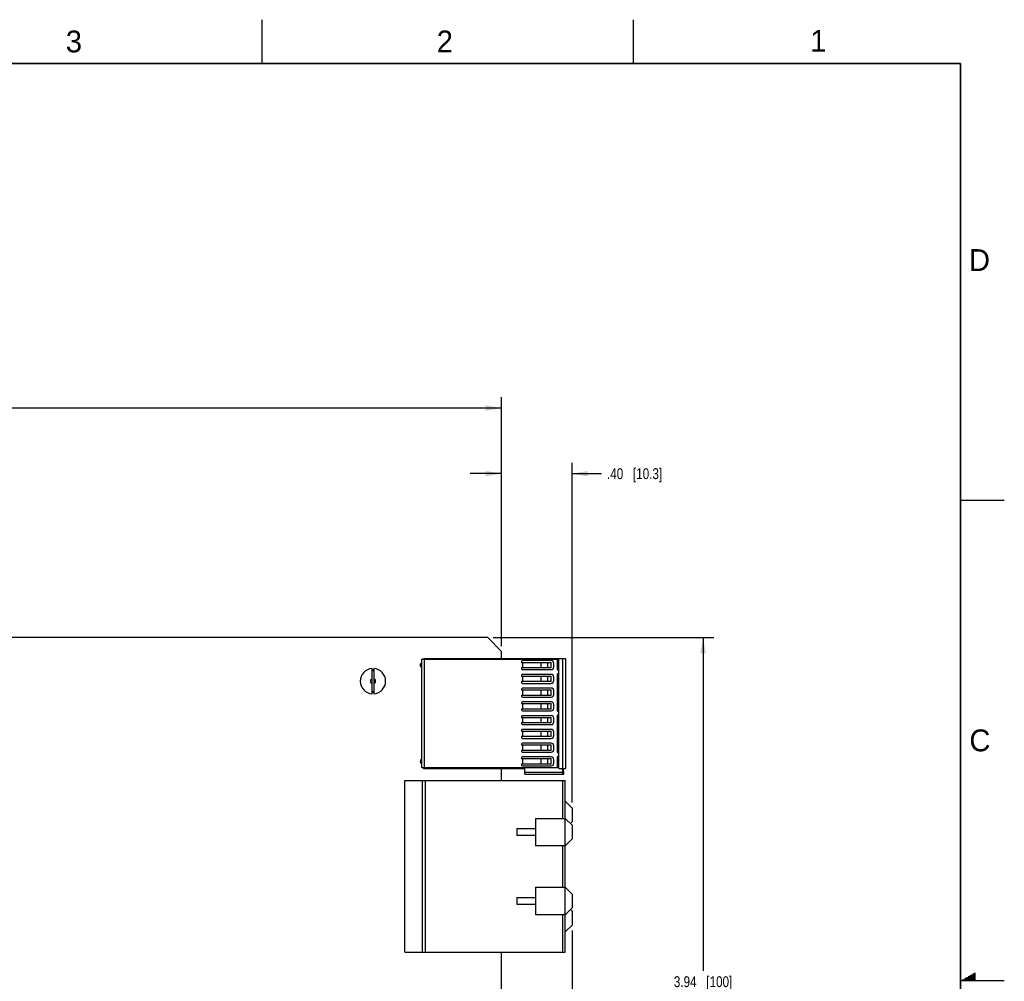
# Model space of a CAD drawing. Header units: inches. Extents: x 0 to 34, y 0 to 22.
# Tile 43 of 43: x 22.7 to 34, y 11 to 22. Entities that reach past the tile are written whole.
import ezdxf

# ---------------------------------------------------------------- set-up
doc = ezdxf.new("R2010")
doc.units = ezdxf.units.IN
doc.header["$LTSCALE"] = 1.87
doc.header["$MEASUREMENT"] = 0
doc.layers.get('0').update_dxf_attribs({"linetype": 'CONTINUOUS'})
doc.layers.add('DIMENSIONS', color=7, linetype='CONTINUOUS')
doc.styles.get("Standard").update_dxf_attribs({"font": 'txt', "width": 0.8})
doc.styles.add('TEXTSTYLE_2', font='txt')
doc.dimstyles.new('DIMSTYLE_1', dxfattribs={"dimtxt": 0.125, "dimasz": 0.18, "dimexe": 0.125, "dimexo": 0.0625, "dimgap": 0.0625, "dimtad": 0, "dimtih": 1, "dimtoh": 1, "dimlfac": 0.5, "dimzin": 4, "dimdsep": 46, "dimtxsty": 'STANDARD', "dimblk": '_FILLED', "dimblk1": '_FILLED', "dimblk2": '_FILLED', "dimcen": 0.09, "dimadec": 0, "dimazin": 0, "dimtp": 0.001, "dimtm": 0.001, "dimtfac": 1, "dimtofl": 0, "dimtmove": 0, "dimatfit": 3, "dimldrblk": '_FILLED', "dimfxl": 1, "dimtolj": 1, "dimtzin": 4, "dimarcsym": 0})

# ---------------------------------------------------------------- blocks, each defined once
blk = doc.blocks.new('_FILLED')
at = {"color": 0, "linetype": 'BYBLOCK'}
blk.add_solid([(0, 0), (-1, 0.174), (-1, -0.174)], dxfattribs=at)
blk = doc.blocks.new('*D0')
at = {"layer": 'DIMENSIONS', "color": 2, "linetype": 'CONTINUOUS'}
for p, q in [((28.245, 14.832), (28.245, 16.93)), ((29.052, 13.04), (29.052, 16.93)), ((28.245, 16.805), (27.885, 16.805)), ((29.052, 16.805), (29.389, 16.805))]:
    blk.add_line(p, q, dxfattribs=at)
at = {"layer": 'DIMENSIONS', "color": 2, "linetype": 'CONTINUOUS', "xscale": 0.18, "yscale": 0.18, "zscale": 0.18}
blk.add_blockref('_FILLED', (28.245, 16.805), dxfattribs=at)
at = {"layer": 'DIMENSIONS', "color": 2, "linetype": 'CONTINUOUS', "xscale": 0.18, "yscale": 0.18, "zscale": 0.18, "rotation": 180}
blk.add_blockref('_FILLED', (29.052, 16.805), dxfattribs=at)
at = {"layer": 'DIMENSIONS', "color": 2, "linetype": 'CONTINUOUS', "insert": (29.452, 16.867), "char_height": 0.125, "width": 1.025, "attachment_point": 1, "line_spacing_factor": 0.9}
blk.add_mtext('.40{\\Ftxt.shx;\\W1.000000;\\H0.125000; }[10.3]', dxfattribs=at)
blk = doc.blocks.new('*D1')
at = {"layer": 'DIMENSIONS', "color": 2, "linetype": 'CONTINUOUS'}
for p, q in [((15.445, 16.116), (15.445, 17.68)), ((28.245, 14.832), (28.245, 17.68)), ((15.445, 17.555), (21.17, 17.555)), ((28.245, 17.555), (22.52, 17.555))]:
    blk.add_line(p, q, dxfattribs=at)
at = {"layer": 'DIMENSIONS', "color": 2, "linetype": 'CONTINUOUS', "xscale": 0.18, "yscale": 0.18, "zscale": 0.18, "rotation": 180}
blk.add_blockref('_FILLED', (15.445, 17.555), dxfattribs=at)
at = {"layer": 'DIMENSIONS', "color": 2, "linetype": 'CONTINUOUS', "xscale": 0.18, "yscale": 0.18, "zscale": 0.18}
blk.add_blockref('_FILLED', (28.245, 17.555), dxfattribs=at)
at = {"layer": 'DIMENSIONS', "color": 2, "linetype": 'CONTINUOUS', "insert": (21.845, 17.617), "char_height": 0.125, "width": 1.225, "attachment_point": 2, "line_spacing_factor": 0.9}
blk.add_mtext('6.40{\\Ftxt.shx;\\W1.000000;\\H0.125000; }[162.6]', dxfattribs=at)
blk = doc.blocks.new('*D5')
at = {"layer": 'DIMENSIONS', "color": 2, "linetype": 'CONTINUOUS'}
for p, q in [((29.052, 11.577), (29.052, 4.301)), ((14.448, 5.871), (14.448, 4.301)), ((14.448, 4.426), (21.182, 4.426)), ((29.052, 4.426), (22.532, 4.426))]:
    blk.add_line(p, q, dxfattribs=at)
at = {"layer": 'DIMENSIONS', "color": 2, "linetype": 'CONTINUOUS', "xscale": 0.18, "yscale": 0.18, "zscale": 0.18, "rotation": 180}
blk.add_blockref('_FILLED', (14.448, 4.426), dxfattribs=at)
at = {"layer": 'DIMENSIONS', "color": 2, "linetype": 'CONTINUOUS', "xscale": 0.18, "yscale": 0.18, "zscale": 0.18}
blk.add_blockref('_FILLED', (29.052, 4.426), dxfattribs=at)
at = {"layer": 'DIMENSIONS', "color": 2, "linetype": 'CONTINUOUS', "insert": (21.857, 4.488), "char_height": 0.125, "width": 1.225, "attachment_point": 2, "line_spacing_factor": 0.9}
blk.add_mtext('7.30{\\Ftxt.shx;\\W1.000000;\\H0.125000; }[185.5]', dxfattribs=at)
blk = doc.blocks.new('*D35')
at = {"layer": 'DIMENSIONS', "color": 2, "linetype": 'CONTINUOUS'}
for p, q in [((28.15, 14.928), (30.677, 14.928)), ((30.552, 14.928), (30.552, 11.116)), ((30.552, 7.054), (30.552, 10.866)), ((28.15, 7.054), (30.677, 7.054))]:
    blk.add_line(p, q, dxfattribs=at)
at = {"layer": 'DIMENSIONS', "color": 2, "linetype": 'CONTINUOUS', "xscale": 0.18, "yscale": 0.18, "zscale": 0.18}
for p, rotation in [((30.552, 14.928), 90), ((30.552, 7.054), 270)]:
    blk.add_blockref('_FILLED', p, dxfattribs=dict(at, rotation=rotation))
at = {"layer": 'DIMENSIONS', "color": 2, "linetype": 'CONTINUOUS', "insert": (30.552, 11.053), "char_height": 0.125, "width": 1.025, "attachment_point": 2, "line_spacing_factor": 0.9}
blk.add_mtext('3.94{\\Ftxt.shx;\\W1.000000;\\H0.125000; }[100]', dxfattribs=at)

msp = doc.modelspace()

# ---------------------------------------------------------------- linework, layer by layer
at = {"color": 2, "linetype": 'CONTINUOUS'}
for p, q in [((25.5, 22), (25.5, 21.5)), ((29.75, 22), (29.75, 21.5)), ((33.5, 16.5), (34, 16.5)), ((33.587, 11.05), (33.67, 11.05)), ((33.604, 11.06), (33.67, 11.06)), ((33.621, 11.07), (33.67, 11.07)), ((33.639, 11.08), (33.67, 11.08)), ((33.656, 11.09), (33.67, 11.09)), ((34, 11), (33.5, 11)), ((33.517, 11.01), (33.67, 11.01)), ((33.535, 11.02), (33.67, 11.02)), ((33.552, 11.03), (33.67, 11.03)), ((33.569, 11.04), (33.67, 11.04))]:
    msp.add_line(p, q, dxfattribs=at)
at = {"color": 7, "linetype": 'CONTINUOUS'}
for p, q in [((28.087, 14.928), (16.365, 14.928)), ((28.087, 14.928), (28.245, 14.77)), ((28.245, 14.69), (28.245, 14.77)), ((27.331, 14.683), (28.883, 14.683)), ((27.331, 13.437), (27.331, 14.683)), ((27.352, 14.69), (28.978, 14.69)), ((27.352, 14.683), (27.352, 14.69)), ((27.364, 13.437), (27.364, 14.683)), ((28.475, 14.655), (28.475, 14.645)), ((28.812, 14.665), (28.485, 14.665)), ((28.883, 14.683), (28.883, 14.567)), ((28.899, 13.43), (28.899, 14.69)), ((28.946, 13.43), (28.946, 14.69)), ((28.978, 14.69), (28.978, 13.43)), ((26.763, 14.285), (26.763, 14.574)), ((26.783, 14.574), (26.783, 14.285)), ((28.475, 14.645), (28.812, 14.645)), ((28.812, 14.582), (28.475, 14.582)), ((28.475, 14.582), (28.475, 14.572)), ((28.485, 14.563), (28.812, 14.563)), ((28.486, 14.645), (28.486, 14.582)), ((28.488, 14.582), (28.488, 14.645)), ((28.696, 14.645), (28.696, 14.582)), ((28.7, 14.582), (28.7, 14.645)), ((28.774, 14.582), (28.774, 14.645)), ((28.812, 14.582), (28.812, 14.645)), ((28.844, 14.594), (28.844, 14.633)), ((28.895, 14.555), (28.899, 14.555)), ((28.475, 14.498), (28.475, 14.488)), ((28.475, 14.488), (28.812, 14.488)), ((28.812, 14.507), (28.485, 14.507)), ((28.486, 14.488), (28.486, 14.425)), ((28.488, 14.425), (28.488, 14.488)), ((28.696, 14.488), (28.696, 14.425)), ((28.7, 14.425), (28.7, 14.488)), ((28.774, 14.425), (28.774, 14.488)), ((28.812, 14.425), (28.812, 14.488)), ((28.844, 14.437), (28.844, 14.476)), ((28.883, 14.504), (28.883, 14.094)), ((28.899, 14.515), (28.895, 14.515)), ((28.812, 14.425), (28.475, 14.425)), ((28.475, 14.425), (28.475, 14.415)), ((28.475, 14.34), (28.475, 14.33)), ((28.475, 14.33), (28.812, 14.33)), ((28.485, 14.405), (28.812, 14.405)), ((28.812, 14.35), (28.485, 14.35)), ((28.486, 14.33), (28.486, 14.267)), ((28.488, 14.267), (28.488, 14.33)), ((28.696, 14.33), (28.696, 14.267)), ((28.7, 14.267), (28.7, 14.33)), ((28.774, 14.267), (28.774, 14.33)), ((28.812, 14.267), (28.812, 14.33)), ((28.844, 14.279), (28.844, 14.319)), ((28.812, 14.267), (28.475, 14.267)), ((28.475, 14.267), (28.475, 14.257)), ((28.485, 14.248), (28.812, 14.248)), ((28.475, 14.183), (28.475, 14.173)), ((28.475, 14.173), (28.812, 14.173)), ((28.812, 14.11), (28.475, 14.11)), ((28.475, 14.11), (28.475, 14.1)), ((28.812, 14.193), (28.485, 14.193)), ((28.485, 14.09), (28.812, 14.09)), ((28.486, 14.173), (28.486, 14.11)), ((28.488, 14.11), (28.488, 14.173)), ((28.696, 14.173), (28.696, 14.11)), ((28.7, 14.11), (28.7, 14.173)), ((28.774, 14.11), (28.774, 14.173)), ((28.812, 14.11), (28.812, 14.173)), ((28.844, 14.122), (28.844, 14.161)), ((28.475, 14.025), (28.475, 14.015)), ((28.475, 14.015), (28.812, 14.015)), ((28.812, 14.035), (28.485, 14.035)), ((28.486, 14.015), (28.486, 13.952)), ((28.488, 13.952), (28.488, 14.015)), ((28.696, 14.015), (28.696, 13.952)), ((28.7, 13.952), (28.7, 14.015)), ((28.774, 13.952), (28.774, 14.015)), ((28.812, 13.952), (28.812, 14.015)), ((28.844, 13.964), (28.844, 14.004)), ((28.883, 14.031), (28.883, 13.622)), ((28.895, 14.082), (28.899, 14.082)), ((28.899, 14.043), (28.895, 14.043)), ((28.812, 13.952), (28.475, 13.952)), ((28.475, 13.952), (28.475, 13.943)), ((28.475, 13.868), (28.475, 13.858)), ((28.485, 13.933), (28.812, 13.933)), ((28.812, 13.878), (28.485, 13.878)), ((28.475, 13.858), (28.812, 13.858)), ((28.812, 13.795), (28.475, 13.795)), ((28.475, 13.795), (28.475, 13.785)), ((28.485, 13.775), (28.812, 13.775)), ((28.486, 13.858), (28.486, 13.795)), ((28.488, 13.795), (28.488, 13.858)), ((28.696, 13.858), (28.696, 13.795)), ((28.7, 13.795), (28.7, 13.858)), ((28.774, 13.795), (28.774, 13.858)), ((28.812, 13.795), (28.812, 13.858)), ((28.844, 13.807), (28.844, 13.846)), ((28.475, 13.71), (28.475, 13.7)), ((28.475, 13.7), (28.812, 13.7)), ((28.812, 13.637), (28.475, 13.637)), ((28.475, 13.637), (28.475, 13.628)), ((28.812, 13.72), (28.485, 13.72)), ((28.486, 13.7), (28.486, 13.637)), ((28.488, 13.637), (28.488, 13.7)), ((28.696, 13.7), (28.696, 13.637)), ((28.7, 13.637), (28.7, 13.7)), ((28.774, 13.637), (28.774, 13.7)), ((28.812, 13.637), (28.812, 13.7)), ((28.844, 13.649), (28.844, 13.689)), ((28.475, 13.553), (28.475, 13.543)), ((28.475, 13.543), (28.812, 13.543)), ((28.485, 13.618), (28.812, 13.618)), ((28.812, 13.563), (28.485, 13.563)), ((28.486, 13.543), (28.486, 13.48)), ((28.488, 13.48), (28.488, 13.543)), ((28.696, 13.543), (28.696, 13.48)), ((28.7, 13.48), (28.7, 13.543)), ((28.774, 13.48), (28.774, 13.543)), ((28.812, 13.48), (28.812, 13.543)), ((28.844, 13.492), (28.844, 13.531)), ((28.883, 13.559), (28.883, 13.437)), ((28.895, 13.61), (28.899, 13.61)), ((28.899, 13.57), (28.895, 13.57)), ((28.883, 13.437), (27.331, 13.437)), ((27.352, 13.43), (27.352, 13.437)), ((27.352, 13.43), (28.513, 13.43)), ((28.245, 13.292), (28.245, 13.43)), ((28.812, 13.48), (28.475, 13.48)), ((28.475, 13.48), (28.475, 13.47)), ((28.485, 13.46), (28.812, 13.46)), ((28.513, 13.367), (28.513, 13.43)), ((28.899, 13.43), (28.978, 13.43)), ((28.938, 13.43), (28.942, 13.383)), ((28.96, 13.367), (28.954, 13.43)), ((28.942, 13.383), (28.513, 13.383)), ((28.513, 13.367), (28.96, 13.367)), ((27.139, 13.292), (28.974, 13.292)), ((27.139, 11.328), (27.139, 13.292)), ((27.336, 13.292), (27.336, 11.328)), ((27.375, 11.328), (27.375, 13.292)), ((28.942, 13.292), (28.942, 12.86)), ((28.974, 11.328), (28.974, 13.292)), ((29.052, 12.978), (28.974, 13.057)), ((29.052, 12.978), (29.052, 12.82)), ((28.635, 12.86), (28.974, 12.86)), ((28.635, 12.86), (28.635, 12.545)), ((29.052, 12.781), (28.974, 12.86)), ((28.422, 12.742), (28.635, 12.742)), ((28.422, 12.742), (28.422, 12.663)), ((29.033, 12.801), (29.052, 12.82)), ((29.052, 12.781), (29.052, 12.624)), ((28.635, 12.663), (28.422, 12.663)), ((28.974, 12.545), (29.052, 12.624)), ((28.974, 12.545), (28.635, 12.545)), ((28.942, 12.545), (28.942, 12.072)), ((28.635, 12.072), (28.974, 12.072)), ((28.635, 12.072), (28.635, 11.757)), ((29.052, 11.994), (28.974, 12.072)), ((28.422, 11.954), (28.635, 11.954)), ((28.422, 11.954), (28.422, 11.875)), ((29.052, 11.994), (29.052, 11.836)), ((28.635, 11.875), (28.422, 11.875)), ((28.974, 11.757), (29.052, 11.836)), ((28.974, 11.757), (28.635, 11.757)), ((28.942, 11.757), (28.942, 11.328)), ((29.052, 11.797), (29.033, 11.816)), ((29.052, 11.797), (29.052, 11.639)), ((28.974, 11.561), (29.052, 11.639)), ((27.139, 11.328), (28.974, 11.328)), ((28.245, 7.212), (28.245, 11.328))]:
    msp.add_line(p, q, dxfattribs=at)
at = {"color": 7, "linetype": 'CONTINUOUS', "const_width": 0.02}
for points in [[(33.5, 21.5), (0.5, 21.5)], [(33.5, 0.5), (33.5, 21.5)]]:
    msp.add_lwpolyline(points, dxfattribs=at)
at = {"color": 7, "linetype": 'CONTINUOUS'}
for centre, radius, start, end in [((28.485, 14.655), 0.00984, 90.0052, 179.9999), ((28.812, 14.633), 0.0315, 359.9995, 89.9984), ((26.773, 14.43), 0.145, 93.9546, 266.0454), ((26.773, 14.43), 0.125, 85.3558, 94.6442), ((26.773, 14.43), 0.12, 85.2198, 94.7802), ((26.773, 14.43), 0.145, 273.9546, 86.0454), ((27.342, 14.614), 0.028, 111.4256, 248.574), ((28.485, 14.572), 0.00984, 179.9999, 269.9922), ((28.812, 14.594), 0.0315, 269.9968, 359.9997), ((28.895, 14.567), 0.0118, 179.9989, 270.0002), ((26.773, 14.43), 0.03, 109.4712, 250.5288), ((26.773, 14.43), 0.03, 289.4712, 70.5288), ((28.485, 14.498), 0.00984, 90.0052, 179.9999), ((28.812, 14.476), 0.0315, 359.9995, 89.9984), ((28.812, 14.437), 0.0315, 269.9968, 359.9997), ((28.895, 14.504), 0.0118, 90.0036, 179.9829), ((28.485, 14.415), 0.00984, 179.9999, 269.9922), ((28.485, 14.34), 0.00984, 90.0052, 179.9999), ((28.812, 14.319), 0.0315, 359.9995, 89.9984), ((26.773, 14.43), 0.12, 265.2198, 274.7802), ((26.773, 14.43), 0.125, 265.3558, 274.6442), ((28.485, 14.257), 0.00984, 179.9999, 269.9922), ((28.812, 14.279), 0.0315, 269.9968, 359.9997), ((28.485, 14.183), 0.00984, 90.0052, 179.9999), ((28.485, 14.1), 0.00984, 179.9999, 269.9922), ((28.812, 14.161), 0.0315, 359.9995, 89.9984), ((28.812, 14.122), 0.0315, 269.9968, 359.9997), ((28.895, 14.094), 0.0118, 179.9792, 270.0002), ((28.485, 14.025), 0.00984, 90.0052, 179.9999), ((28.812, 14.004), 0.0315, 359.9995, 89.9984), ((28.895, 14.031), 0.0118, 90.0036, 179.9982), ((28.485, 13.943), 0.00984, 179.9999, 269.9922), ((28.485, 13.868), 0.00984, 90.0052, 179.9999), ((28.812, 13.964), 0.0315, 269.9968, 359.9997), ((28.812, 13.846), 0.0315, 359.9995, 89.9984), ((28.485, 13.785), 0.00984, 179.9999, 269.9922), ((28.812, 13.807), 0.0315, 269.9968, 359.9997), ((28.485, 13.71), 0.00984, 90.0052, 179.9999), ((28.812, 13.689), 0.0315, 359.9995, 89.9984), ((28.812, 13.649), 0.0315, 269.9968, 359.9997), ((27.342, 13.511), 0.028, 113.7806, 246.2194), ((28.485, 13.628), 0.00984, 179.9999, 269.9922), ((28.485, 13.553), 0.00984, 90.0052, 179.9999), ((28.812, 13.531), 0.0315, 359.9995, 89.9984), ((28.895, 13.622), 0.0118, 179.9946, 270.0002), ((28.895, 13.559), 0.0118, 90.0036, 179.9993), ((28.485, 13.47), 0.00984, 179.9999, 269.9922), ((28.812, 13.492), 0.0315, 269.9968, 359.9997)]:
    msp.add_arc(centre, radius, start, end, dxfattribs=at)
msp.add_open_spline([(28.96, 13.367), (28.958, 13.367), (28.954, 13.368), (28.949, 13.371), (28.944, 13.376), (28.943, 13.38), (28.942, 13.383)], degree=3, knots=[0, 0, 0, 0, 0.217141, 0.449322, 0.708662, 1, 1, 1, 1], dxfattribs=at)

# ---------------------------------------------------------------- texts
at = {"color": 2, "linetype": 'CONTINUOUS', "char_height": 0.25, "width": 0.25, "attachment_point": 1, "line_spacing_factor": 0.9, "style": 'TEXTSTYLE_2'}
for s, insert in [('3', (23.257, 21.876)), ('2', (27.503, 21.876)), ('1', (31.778, 21.883)), ('D', (33.595, 19.374)), ('C', (33.6, 13.877))]:
    msp.add_mtext(s, dxfattribs=dict(at, insert=insert))

# ---------------------------------------------------------------- dimensions: what is measured, and where the dimension line sits
at = {"layer": 'DIMENSIONS', "color": 2, "linetype": 'CONTINUOUS'}
for base, p1, p2, angle, picture, middle in [((15.445, 17.555), (28.245, 14.77), (15.445, 16.054), 180, '*D1', (21.845, 17.555)), ((30.552, 7.054), (28.087, 14.928), (28.087, 7.054), 270, '*D35', (30.552, 10.991)), ((14.448, 4.426), (29.052, 11.639), (14.448, 5.934), 180, '*D5', (21.857, 4.426))]:
    dim = msp.add_linear_dim(base=base, p1=p1, p2=p2, angle=angle, dimstyle='DIMSTYLE_1', dxfattribs=at)
    dim.commit()
    dim.dimension.update_dxf_attribs({"geometry": picture, "text_midpoint": middle, "dimtype": 160})
dim = msp.add_linear_dim(base=(29.052, 16.805), p1=(28.245, 14.77), p2=(29.052, 12.978), dimstyle='DIMSTYLE_1', dxfattribs=at)
dim.commit()
dim.dimension.update_dxf_attribs({"geometry": '*D0', "text_midpoint": (29.964, 16.805), "dimtype": 160})

doc.saveas('drawing.dxf')
